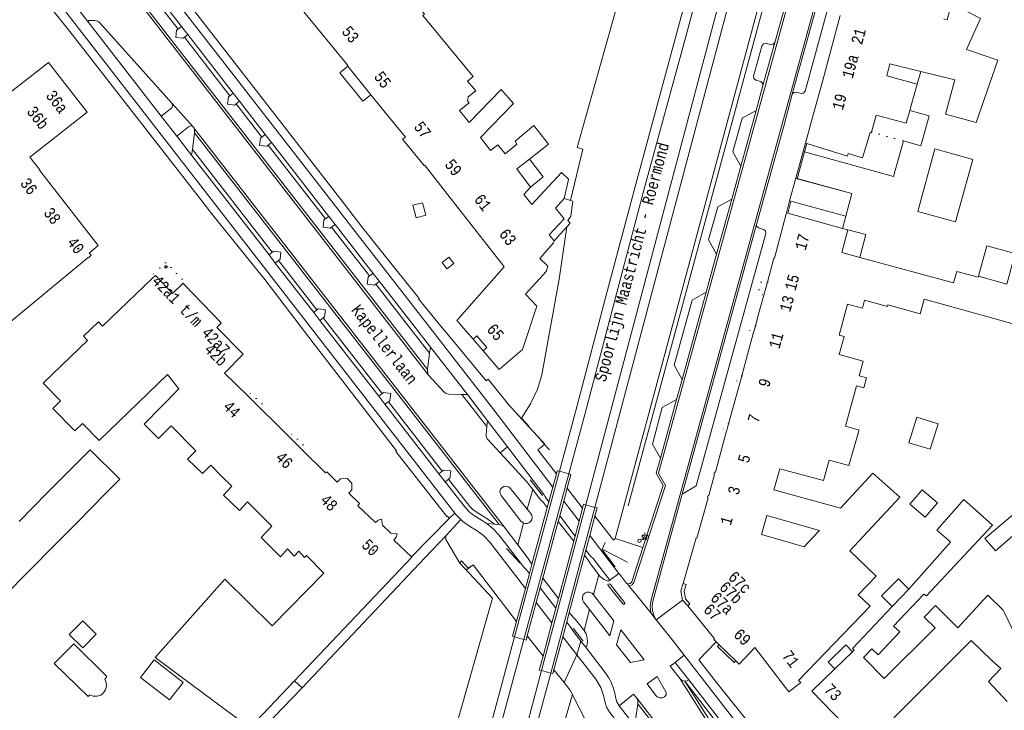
# Model space of a CAD drawing. Header units: metres. Extents: x 196790 to 198335, y 354523 to 356036.
# Tile 19 of 108: x 197150 to 197305, y 355356 to 355465. Entities that reach past the tile are written whole.
import ezdxf

# ---------------------------------------------------------------- set-up
doc = ezdxf.new("R2010")
doc.units = ezdxf.units.M
for name, pattern in [('DGN Style 1', [1.160006, 0.00193, -1.158076]), ('DGN Style 2', [186.027128, 111.616277, -74.410851]), ('DGN Style 3', [260.437979, 186.027128, -74.410851])]:
    doc.linetypes.add(name, pattern=pattern)
for name, color, linetype, lineweight in [('afdak', 252, 'DGN Style 2', 18), ('bij- of bedrijfsgebouw', 252, 'Continuous', 18), ('heg of haag', 252, 'Continuous', 18), ('hoofdgebouw', 252, 'Continuous', 18), ('hoofdgebouw maaiveld', 252, 'Continuous', 18), ('huisnummer BAG', 252, 'Continuous', 18), ('kant asfaltverharding', 252, 'Continuous', 18), ('kant betonverharding', 252, 'Continuous', 18), ('kant klinkerverharding', 252, 'Continuous', 18), ('kant muur (extern)', 252, 'Continuous', 18), ('kant tegelverharding', 252, 'Continuous', 18), ('molgoot', 252, 'DGN Style 3', 18), ('overbouw', 252, 'Continuous', 18), ('overig WOZ', 252, 'DGN Style 1', 18), ('overige tekst', 252, 'Continuous', 18), ('raster', 252, 'Continuous', 18), ('schutting', 252, 'Continuous', 18), ('spoorrail', 252, 'Continuous', 18), ('straatnaam', 252, 'Continuous', 18), ('straatnaambord', 252, 'Continuous', 18), ('toegangstrap', 252, 'Continuous', 18), ('toekomstig bijgebouw', 252, 'Continuous', 18), ('tuinhuis', 252, 'DGN Style 2', 18), ('tussenmuur WOZ', 252, 'DGN Style 1', 18), ('vlakafsluiter grijs', 252, 'DGN Style 2', 18), ('vlakafsluiter groen', 252, 'DGN Style 2', 18), ('zwembad', 252, 'DGN Style 2', 18)]:
    doc.layers.add(name, color=color, linetype=linetype, lineweight=lineweight)
doc.styles.add('Style-Courier New', font='cour.ttf')
doc.styles.add('Style-simplex', font='simplex.shx')

# ---------------------------------------------------------------- blocks, each defined once
blk = doc.blocks.new('S435')
at = {"layer": 'straatnaambord', "color": 7, "linetype": 'Continuous', "lineweight": 0}
blk.add_circle((0, 0), 0.263, dxfattribs=at)
blk.add_circle((0, 0), 0.263, dxfattribs=at)
at = {"layer": 'straatnaambord', "color": 7, "linetype": 'Continuous', "lineweight": 0, "style": 'Style-simplex', "width": 0.428569}
blk.add_text('stn', height=1.05, dxfattribs=at).set_placement((0.32, 0.18))

msp = doc.modelspace()

# ---------------------------------------------------------------- linework, layer by layer
at = {"layer": 'afdak'}
for p, q in [((197291.408, 355454.97), (197291.957, 355456.971)), ((197274.03, 355445.594), (197273.665, 355444.27)), ((197236.813, 355436.633), (197235.81, 355436.926)), ((197279.671, 355432.23), (197280.192, 355434.134)), ((197234.244, 355430.269), (197236.228, 355432.451))]:
    msp.add_line(p, q, dxfattribs=at)
at = {"layer": 'afdak', "flags": 128}
for points in [[(197289.24, 355446.004), (197291.993, 355445.242), (197293.297, 355449.957), (197290.239, 355450.802)], [(197273.665, 355444.27), (197287.689, 355440.393), (197289.24, 355446.004)], [(197230.539, 355438.719), (197232.53, 355440.369), (197230.349, 355443.158)], [(197236.228, 355432.451), (197236.77, 355433.046), (197236.382, 355433.449), (197236.861, 355434.159), (197237.19, 355436.523), (197236.813, 355436.633)], [(197280.513, 355431.998), (197283.332, 355431.251), (197282.381, 355427.664)], [(197301.062, 355424.682), (197302.375, 355429.506), (197306.832, 355428.29)], [(197287.482, 355372.676), (197285.804, 355374.334), (197288.445, 355377.008), (197290.07, 355375.404)], [(197260.227, 355366.631), (197259.979, 355366.371), (197262.587, 355363.837), (197262.846, 355364.083)], [(197281.199, 355365.535), (197280.152, 355366.61), (197277.386, 355363.918), (197278.432, 355362.843)]]:
    msp.add_lwpolyline(points, dxfattribs=at)
at = {"layer": 'bij- of bedrijfsgebouw'}
for p, q in [((197273.82, 355445.659), (197274.995, 355449.91)), ((197274.03, 355445.594), (197273.82, 355445.659)), ((197272.289, 355440.12), (197271.316, 355436.564)), ((197272.504, 355440.061), (197272.289, 355440.12)), ((197271.316, 355436.564), (197271.529, 355436.506)), ((197271.529, 355436.506), (197280.192, 355434.134)), ((197156.64, 355392.781), (197158.87, 355395.038)), ((197154.438, 355390.553), (197156.64, 355392.781)), ((197152.217, 355388.306), (197154.438, 355390.553)), ((197163.559, 355390.393), (197161.329, 355388.136)), ((197149.996, 355386.059), (197152.217, 355388.306)), ((197161.329, 355388.136), (197159.126, 355385.908)), ((197159.126, 355385.908), (197156.904, 355383.658)), ((197156.904, 355383.658), (197154.686, 355381.414)), ((197154.686, 355381.414), (197152.469, 355379.171)), ((197152.469, 355379.171), (197150.246, 355376.921)), ((197305.033, 355371.863), (197307.629, 355366.574)), ((197303.104, 355364.237), (197299.893, 355367.296)), ((197304.584, 355362.909), (197303.104, 355364.237))]:
    msp.add_line(p, q, dxfattribs=at)
at = {"layer": 'bij- of bedrijfsgebouw', "flags": 128}
for points in [[(197297.327, 355455.637), (197295.84, 355450.237), (197300.711, 355448.896), (197304.124, 355458.752), (197299.178, 355460.396)], [(197284.225, 355447.403), (197284.194, 355447.29), (197283.979, 355447.362), (197282.804, 355443.323), (197280.52, 355444.004), (197280.422, 355443.604), (197274.03, 355445.594)], [(197294.205, 355444.75), (197300.171, 355443.108), (197297.463, 355433.269), (197291.497, 355434.911), (197294.205, 355444.75)], [(197280.192, 355434.134), (197281.107, 355437.707), (197272.504, 355440.061)], [(197306.832, 355428.29), (197305.516, 355423.467), (197301.062, 355424.682)], [(197301.062, 355424.682), (197301.022, 355424.537), (197297.636, 355425.461), (197297.139, 355423.638)], [(197296.141, 355420.076), (197306.678, 355417.125), (197311.058, 355421.969), (197311.025, 355422.032), (197311.173, 355422.23), (197315.704, 355420.996), (197315.589, 355420.634), (197319.417, 355419.65)], [(197158.87, 355395.038), (197161.17, 355397.365), (197165.864, 355392.726), (197163.559, 355390.393)], [(197296.313, 355383.115), (197294.506, 355384.707), (197298.734, 355389.503), (197300.68, 355387.787)], [(197142.823, 355378.804), (197146.732, 355373.365), (197150.246, 355376.921)], [(197305.588, 355357.694), (197302.621, 355360.867), (197304.584, 355362.909)]]:
    msp.add_lwpolyline(points, dxfattribs=at)
at = {"layer": 'heg of haag', "flags": 128}
msp.add_lwpolyline([(197245.9, 355388.51), (197281.409, 355519.828), (197282.194, 355522.241), (197283.226, 355524.573), (197284.489, 355526.789), (197285.962, 355528.855), (197290.515, 355534.601)], dxfattribs=at)
at = {"layer": 'hoofdgebouw'}
for p, q in [((197193.093, 355468.502), (197197.249, 355463.423)), ((197279.305, 355465.775), (197277.869, 355460.488)), ((197197.249, 355463.423), (197201.559, 355458.155)), ((197277.869, 355460.488), (197276.484, 355455.391)), ((197201.744, 355457.774), (197205.385, 355453.285)), ((197287.101, 355458.178), (197291.957, 355456.971)), ((197291.957, 355456.971), (197297.327, 355455.637)), ((197274.995, 355449.91), (197276.484, 355455.391)), ((197291.408, 355454.97), (197290.461, 355451.594)), ((197205.385, 355453.285), (197207.908, 355450.176)), ((197290.461, 355451.594), (197290.239, 355450.802)), ((197214.005, 355442.02), (197217.517, 355437.529)), ((197217.517, 355437.529), (197222.675, 355430.936)), ((197229.477, 355437.57), (197230.539, 355438.719)), ((197235.81, 355436.926), (197234.446, 355435.407)), ((197271.017, 355434.615), (197270.853, 355434.66)), ((197279.671, 355432.23), (197271.017, 355434.615)), ((197280.513, 355431.998), (197279.671, 355432.23)), ((197222.675, 355430.936), (197226.289, 355426.317)), ((197297.139, 355423.638), (197282.381, 355427.664)), ((197171.461, 355424.809), (197171.026, 355424.395)), ((197176.063, 355423.338), (197175.832, 355423.578)), ((197267.823, 355423.781), (197267.262, 355421.73)), ((197181.77, 355417.394), (197176.063, 355423.338)), ((197267.262, 355421.73), (197266.436, 355418.713)), ((197292.529, 355421.088), (197296.141, 355420.076)), ((197266.436, 355418.713), (197265.93, 355416.864)), ((197265.93, 355416.864), (197265.54, 355415.439)), ((197265.54, 355415.439), (197264.691, 355412.338)), ((197159.523, 355413.348), (197153.815, 355407.846)), ((197264.691, 355412.338), (197263.783, 355409.02)), ((197162.601, 355398.822), (197173.378, 355409.21)), ((197186.001, 355405.835), (197182.357, 355409.432)), ((197263.783, 355409.02), (197263.41, 355407.658)), ((197263.41, 355407.658), (197262.94, 355405.943)), ((197280.127, 355401.048), (197281.869, 355407.445)), ((197188.186, 355403.679), (197186.001, 355405.835)), ((197262.94, 355405.943), (197261.702, 355401.419)), ((197190.243, 355401.648), (197188.186, 355403.679)), ((197192.52, 355399.4), (197190.243, 355401.648)), ((197261.359, 355400.168), (197261.347, 355400.126)), ((197261.702, 355401.419), (197261.359, 355400.168)), ((197194.691, 355397.258), (197192.52, 355399.4)), ((197261.347, 355400.126), (197259.628, 355393.845)), ((197274.947, 355383.497), (197273.616, 355382.051)), ((197256.504, 355383.098), (197254.581, 355376.263)), ((197271.442, 355382.685), (197273.616, 355382.051)), ((197287.482, 355372.676), (197290.07, 355375.404)), ((197290.07, 355375.404), (197290.835, 355376.211)), ((197292.474, 355374.598), (197287.68, 355369.574)), ((197255.288, 355372.779), (197259.313, 355367.792)), ((197259.762, 355367.083), (197260.227, 355366.631)), ((197260.227, 355366.631), (197262.846, 355364.083)), ((197263.373, 355363.57), (197265.834, 355366.197)), ((197299.893, 355367.296), (197287.716, 355355.137)), ((197278.432, 355362.843), (197281.199, 355365.535)), ((197262.846, 355364.083), (197263.373, 355363.57)), ((197193.369, 355360.974), (197186.32, 355353.532))]:
    msp.add_line(p, q, dxfattribs=at)
at = {"layer": 'hoofdgebouw', "flags": 128}
for points in [[(197212.898, 355467.111), (197213.816, 355465.999), (197213.552, 355465.781), (197218.999, 355459.182)], [(197299.178, 355460.396), (197301.402, 355465.309), (197296.786, 355467.661), (197296.106, 355465.102), (197295.627, 355465.229)], [(197218.999, 355459.182), (197221.492, 355456.162), (197220.626, 355455.446), (197221.89, 355453.913), (197220.733, 355452.967), (197220.594, 355452.341), (197220.856, 355452.034), (197219.369, 355450.806), (197220.888, 355448.902)], [(197147.496, 355416.557), (197160.858, 355427.666), (197160.903, 355427.612), (197161.357, 355427.989), (197161.057, 355428.351), (197162.466, 355429.519), (197153.205, 355441.414), (197153.272, 355441.463), (197151.677, 355443.473), (197160.729, 355450.527), (197154.606, 355458.36), (197142.826, 355449.152)], [(197201.559, 355458.155), (197201.708, 355457.973), (197201.654, 355457.885), (197201.744, 355457.774)], [(197287.101, 355458.178), (197286.622, 355456.249), (197291.408, 355454.97)], [(197220.888, 355448.902), (197225.921, 355454.089), (197227.863, 355451.93), (197222.645, 355446.53), (197224.245, 355444.49)], [(197207.908, 355450.176), (197210.823, 355446.584), (197210.383, 355446.295), (197213.767, 355442.12), (197213.872, 355442.189), (197214.005, 355442.02)], [(197290.239, 355450.802), (197289.685, 355448.828), (197284.957, 355450.064), (197284.225, 355447.403)], [(197230.349, 355443.158), (197233.372, 355445.52), (197231.062, 355448.421), (197228.102, 355445.976), (197228.359, 355445.494), (197226.528, 355443.98), (197225.358, 355445.397), (197224.245, 355444.49)], [(197230.539, 355438.719), (197228.35, 355441.596), (197230.349, 355443.158)], [(197229.477, 355437.57), (197230.732, 355436.016), (197235.39, 355441.011), (197236.488, 355439.986)], [(197236.488, 355439.986), (197236.526, 355439.951), (197235.81, 355436.926)], [(197234.244, 355430.269), (197233.482, 355431.192), (197235.827, 355433.737), (197234.446, 355435.407)], [(197270.853, 355434.66), (197270.801, 355434.49), (197270.753, 355434.505), (197268.918, 355427.526)], [(197282.381, 355427.664), (197279.532, 355428.441), (197280.513, 355431.998)], [(197223.054, 355412.941), (197225.598, 355409.979), (197229.276, 355413.172), (197231.515, 355419.992), (197229.711, 355421.863), (197233.001, 355425.461), (197233.241, 355426.283), (197231.986, 355427.486), (197234.161, 355429.961), (197234.244, 355430.269)], [(197268.918, 355427.526), (197268.853, 355427.542), (197267.823, 355423.781)], [(197226.289, 355426.317), (197226.399, 355426.176), (197218.937, 355417.736), (197221.471, 355414.785)], [(197171.026, 355424.395), (197163.151, 355416.846), (197162.485, 355417.528), (197160.122, 355415.255), (197160.774, 355414.554), (197159.523, 355413.348)], [(197171.461, 355424.809), (197174.173, 355421.985), (197175.832, 355423.578)], [(197279.12, 355415.428), (197280.445, 355420.291), (197282.789, 355419.652), (197283.136, 355420.926), (197286.726, 355419.948), (197286.785, 355420.165)], [(197292.529, 355421.088), (197291.9, 355418.774), (197286.785, 355420.165)], [(197182.357, 355409.432), (197185.275, 355412.416), (197181.141, 355416.635), (197181.839, 355417.322), (197181.77, 355417.394)], [(197281.869, 355407.445), (197283.022, 355407.131), (197283.442, 355408.675), (197282.289, 355408.989), (197282.925, 355411.324), (197279.133, 355412.357), (197279.911, 355415.213), (197279.12, 355415.428)], [(197173.378, 355409.21), (197175.153, 355406.936), (197169.669, 355401.386), (197171.949, 355399.118), (197173.956, 355401.101)], [(197162.601, 355398.822), (197159.968, 355401.51), (197158.773, 355400.34), (197155.32, 355403.866), (197156.541, 355405.063), (197153.815, 355407.846)], [(197173.956, 355401.101), (197177.838, 355397.202), (197176.52, 355395.899), (197178.863, 355393.601), (197180.2, 355394.924), (197181.834, 355393.266)], [(197282.241, 355400.359), (197280.629, 355394.875), (197277.557, 355395.702)], [(197280.127, 355401.048), (197282.267, 355400.449), (197282.241, 355400.359)], [(197198.461, 355393.862), (197198.446, 355393.877), (197198.257, 355393.738), (197194.691, 355397.258)], [(197268.898, 355391.205), (197269.769, 355394.333), (197276.675, 355392.505), (197277.557, 355395.702)], [(197302.037, 355383.382), (197303.723, 355381.416), (197306.486, 355383.786), (197309.507, 355380.264), (197312.027, 355382.426), (197312.066, 355382.38), (197322.336, 355391.189), (197317.674, 355396.624), (197302.037, 355383.382)], [(197181.834, 355393.266), (197183.471, 355391.605), (197182.21, 355390.214), (197184.684, 355387.795), (197185.964, 355389.13), (197189.77, 355385.304)], [(197203.324, 355388.542), (197203.593, 355388.873), (197201.898, 355390.532), (197202.397, 355391.059), (197202.401, 355392.082), (197201.658, 355392.806), (197200.626, 355392.779), (197200.085, 355392.245), (197198.461, 355393.862)], [(197259.628, 355393.845), (197259.618, 355393.807), (197259.484, 355393.847), (197259.39, 355393.519), (197259.517, 355393.481), (197258.594, 355390.151), (197258.471, 355390.166), (197258.395, 355389.896)], [(197268.898, 355391.205), (197268.86, 355391.067), (197279.349, 355388.134), (197284.433, 355393.66), (197288.658, 355389.894), (197280.794, 355381.434)], [(197258.395, 355389.896), (197258.377, 355389.83), (197258.492, 355389.8), (197256.725, 355383.426), (197256.605, 355383.457), (197256.504, 355383.098)], [(197203.324, 355388.542), (197206.107, 355385.914), (197206.523, 355386.273), (197207.044, 355386.448), (197207.228, 355385.462), (197208.522, 355384.217), (197209.52, 355384.137), (197209.352, 355383.58), (197209.013, 355383.108), (197211.796, 355380.473)], [(197300.68, 355387.787), (197303.291, 355385.486), (197292.892, 355374.322), (197292.474, 355374.598)], [(197271.442, 355382.685), (197266.886, 355384.029), (197267.724, 355387.003)], [(197267.724, 355387.003), (197276.019, 355384.662), (197274.947, 355383.497)], [(197189.77, 355385.304), (197188.121, 355383.55), (197191.151, 355380.503), (197192.255, 355381.724), (197193.289, 355380.604), (197194.025, 355381.405), (197194.934, 355380.371), (197195.23, 355380.717), (197197.998, 355377.927)], [(197290.835, 355376.211), (197296.676, 355382.795), (197296.313, 355383.115)], [(197211.796, 355380.473), (197211.818, 355380.452), (197193.369, 355360.974)], [(197265.834, 355366.197), (197271.214, 355359.22), (197273.091, 355360.667), (197272.74, 355361.012), (197284.03, 355372.742), (197282.14, 355374.499), (197284.963, 355377.458), (197280.794, 355381.434)], [(197197.998, 355377.927), (197189.832, 355369.622), (197182.406, 355376.993), (197171.435, 355364.64), (197186.32, 355353.532)], [(197254.581, 355376.263), (197255.014, 355376.134), (197254.697, 355375.097), (197254.949, 355373.896), (197255.632, 355373.06), (197255.288, 355372.779)], [(197297.832, 355369.325), (197302.543, 355374.451), (197304.923, 355372.088), (197305.033, 355371.863)], [(197281.199, 355365.535), (197281.487, 355365.816), (197281.2, 355366.053), (197287.482, 355372.676)], [(197284.273, 355366.004), (197282.954, 355364.621), (197286.21, 355361.331), (197294.22, 355369.301), (197292.488, 355371.006), (197294.277, 355372.823), (197297.832, 355369.325)], [(197284.273, 355366.004), (197285.275, 355365.064), (197288.651, 355368.664), (197287.68, 355369.574)], [(197259.313, 355367.792), (197259.508, 355367.551), (197259.392, 355367.443), (197259.762, 355367.083)], [(197283.144, 355350.729), (197274.842, 355359.349), (197278.432, 355362.843)]]:
    msp.add_lwpolyline(points, dxfattribs=at)
at = {"layer": 'hoofdgebouw maaiveld', "flags": 128}
msp.add_lwpolyline([(197223.054, 355412.941), (197223.661, 355413.462), (197222.078, 355415.306), (197221.471, 355414.785)], dxfattribs=at)
at = {"layer": 'kant asfaltverharding'}
for p, q in [((197214.478, 355409.119), (197167.084, 355470.185)), ((197160.802, 355464.816), (197156.936, 355469.786)), ((197175.022, 355463.624), (197170.431, 355469.565)), ((197183.185, 355453.137), (197176.023, 355462.347)), ((197174.075, 355451.933), (197177.346, 355448.279)), ((197188.22, 355446.624), (197184.177, 355451.831)), ((197177.346, 355448.279), (197177.472, 355448.127)), ((197177.618, 355447.262), (197177.291, 355444.658)), ((197177.472, 355448.127), (197226.382, 355385.199)), ((197198.22, 355433.731), (197189.215, 355445.334)), ((197177.291, 355444.658), (197189.847, 355428.49)), ((197205.196, 355424.742), (197199.205, 355432.441)), ((197190.843, 355427.181), (197196.899, 355419.413)), ((197214.623, 355412.596), (197206.188, 355423.446)), ((197197.88, 355418.119), (197207.152, 355406.225)), ((197214.307, 355409.976), (197214.623, 355412.596)), ((197216.636, 355393.992), (197208.138, 355404.921)), ((197219.729, 355406.044), (197223.661, 355401.024)), ((197230.869, 355391.092), (197230.022, 355387.993)), ((197225.564, 355385.558), (197224.878, 355385.63)), ((197228.523, 355382.398), (197226.382, 355385.199)), ((197229.428, 355385.784), (197228.523, 355382.398)), ((197240.464, 355374.501), (197241.264, 355377.677)), ((197243.006, 355376.791), (197244.443, 355377.887)), ((197245.813, 355376.216), (197246.08, 355375.894)), ((197246.08, 355375.894), (197249.451, 355371.676)), ((197238.981, 355368.895), (197239.826, 355372.186)), ((197249.451, 355371.676), (197250.33, 355370.59)), ((197253.314, 355363.861), (197254.74, 355364.977)), ((197260.59, 355351.011), (197254.07, 355361.255)), ((197254.809, 355360.889), (197260.805, 355353.138)), ((197247.045, 355354.83), (197247.418, 355357.342))]:
    msp.add_line(p, q, dxfattribs=at)
at = {"layer": 'kant asfaltverharding', "flags": 128}
for points in [[(197160.802, 355464.816), (197160.977, 355464.988), (197161.952, 355464.985), (197162.351, 355464.899), (197162.681, 355464.658), (197174.075, 355451.933)], [(197176.023, 355462.347), (197175.801, 355462.172), (197174.658, 355462.306), (197174.808, 355463.454), (197175.022, 355463.624)], [(197184.177, 355451.831), (197183.947, 355451.662), (197182.806, 355451.807), (197182.954, 355452.948), (197183.185, 355453.137)], [(197189.215, 355445.334), (197188.997, 355445.157), (197187.854, 355445.307), (197187.989, 355446.432), (197188.22, 355446.624)], [(197199.205, 355432.441), (197198.969, 355432.249), (197197.854, 355432.414), (197198.002, 355433.558), (197198.22, 355433.731)], [(197189.847, 355428.49), (197190.095, 355428.637), (197191.233, 355428.498), (197191.086, 355427.359), (197190.843, 355427.181)], [(197206.188, 355423.446), (197205.964, 355423.285), (197204.826, 355423.419), (197204.972, 355424.562), (197205.196, 355424.742)], [(197196.899, 355419.413), (197197.125, 355419.567), (197198.242, 355419.424), (197198.111, 355418.293), (197197.88, 355418.119)], [(197214.478, 355409.119), (197216.927, 355406.442), (197217.239, 355406.215), (197217.615, 355406.125), (197219.729, 355406.044)], [(197208.138, 355404.921), (197208.358, 355405.101), (197208.516, 355406.237), (197207.372, 355406.386), (197207.152, 355406.225)], [(197223.661, 355401.024), (197223.524, 355399.737), (197223.563, 355399.37), (197223.75, 355399.051), (197225.734, 355396.886)], [(197225.734, 355396.886), (197229.887, 355392.355), (197230.869, 355391.092)], [(197217.637, 355392.714), (197217.846, 355392.892), (197217.985, 355394.033), (197216.857, 355394.165), (197216.636, 355393.992)], [(197217.637, 355392.714), (197220.978, 355388.436), (197221.428, 355387.956), (197221.957, 355387.565), (197223.67, 355386.523), (197224.878, 355385.63)], [(197229.428, 355385.784), (197228.992, 355386.109), (197225.889, 355390.16), (197225.737, 355390.462), (197225.708, 355390.827), (197225.825, 355391.173), (197226.046, 355391.429), (197226.346, 355391.587), (197226.71, 355391.621), (197227.058, 355391.51), (197227.318, 355391.293), (197230.022, 355387.993)], [(197230.022, 355387.993), (197230.554, 355387.313), (197230.709, 355387.042), (197230.771, 355386.718), (197230.723, 355386.392), (197230.58, 355386.115), (197230.357, 355385.896), (197230.06, 355385.753), (197229.733, 355385.717), (197229.428, 355385.784)], [(197243.006, 355376.791), (197242.813, 355376.643), (197242.078, 355376.934), (197241.456, 355377.421), (197241.264, 355377.677)], [(197244.443, 355377.887), (197244.802, 355377.427), (197245.587, 355376.385), (197245.689, 355376.286), (197245.813, 355376.216)], [(197239.826, 355372.186), (197238.879, 355373.398), (197238.712, 355373.731), (197238.688, 355374.136), (197238.833, 355374.515), (197239.092, 355374.783), (197239.433, 355374.932), (197239.838, 355374.936), (197240.209, 355374.773), (197240.464, 355374.501)], [(197239.826, 355372.186), (197243.015, 355368.04), (197243.638, 355370.386), (197240.464, 355374.501)], [(197250.33, 355370.59), (197252.534, 355367.828), (197254.74, 355364.977)], [(197238.981, 355368.895), (197239.273, 355368.341), (197239.444, 355367.723), (197239.477, 355367.083), (197239.375, 355366.465), (197239.17, 355366.309)], [(197244.723, 355368.998), (197244.088, 355366.608), (197246.246, 355363.855), (197248.403, 355364.273), (197244.723, 355368.998)], [(197239.17, 355366.309), (197242.289, 355362.28), (197242.829, 355361.489), (197243.273, 355360.634), (197243.612, 355359.731), (197243.839, 355358.801), (197243.913, 355358.396), (197244.132, 355357.668), (197244.49, 355356.997)], [(197254.07, 355361.255), (197252.531, 355363.249), (197253.314, 355363.861)], [(197250.191, 355358.683), (197250.477, 355358.418), (197250.87, 355358.27), (197251.29, 355358.288), (197251.644, 355358.451), (197251.902, 355358.731), (197251.869, 355359.111), (197250.489, 355361.619), (197248.894, 355360.469), (197250.191, 355358.683)], [(197244.49, 355356.997), (197246.766, 355358.85), (197247.262, 355358.206)], [(197247.262, 355358.206), (197344.321, 355233.163), (197344.724, 355232.614)]]:
    msp.add_lwpolyline(points, dxfattribs=at)
at = {"layer": 'kant betonverharding'}
for p, q in [((197225.734, 355396.886), (197226.909, 355397.8)), ((197236.539, 355393.576), (197235.079, 355393.968)), ((197234.593, 355393.542), (197234.032, 355391.467)), ((197234.032, 355391.467), (197233.405, 355389.151)), ((197235.756, 355389.283), (197236.308, 355391.327)), ((197233.17, 355388.282), (197230.746, 355379.313)), ((197233.405, 355389.151), (197233.17, 355388.282)), ((197235.121, 355386.938), (197235.756, 355389.283)), ((197238.172, 355386.111), (197238.721, 355388.164)), ((197239.213, 355388.674), (197240.665, 355388.283)), ((197234.889, 355386.079), (197235.121, 355386.938)), ((197239.87, 355383.875), (197240.676, 355386.894)), ((197232.462, 355377.109), (197234.889, 355386.079)), ((197237.547, 355383.771), (197238.172, 355386.111)), ((197237.324, 355382.937), (197237.547, 355383.771)), ((197239.87, 355383.875), (197239.253, 355381.561)), ((197234.918, 355373.931), (197237.324, 355382.937)), ((197239.253, 355381.561), (197239.034, 355380.74)), ((197239.034, 355380.74), (197236.632, 355371.739)), ((197230.746, 355379.313), (197230.348, 355377.842)), ((197229.716, 355375.506), (197230.348, 355377.842)), ((197232.058, 355375.615), (197232.462, 355377.109)), ((197228.308, 355370.297), (197229.716, 355375.506)), ((197231.429, 355373.288), (197232.058, 355375.615)), ((197234.515, 355372.424), (197234.918, 355373.931)), ((197230.011, 355368.047), (197231.429, 355373.288)), ((197233.891, 355370.088), (197234.515, 355372.424)), ((197236.632, 355371.739), (197236.226, 355370.216)), ((197232.494, 355364.861), (197233.891, 355370.088)), ((197236.226, 355370.216), (197235.607, 355367.896)), ((197228.015, 355367.884), (197229.473, 355367.486)), ((197235.607, 355367.896), (197234.217, 355362.687)), ((197232.26, 355362.563), (197233.712, 355362.179))]:
    msp.add_line(p, q, dxfattribs=at)
at = {"layer": 'kant betonverharding', "flags": 128}
for points in [[(197235.079, 355393.968), (197234.733, 355394.061), (197234.593, 355393.542)], [(197236.308, 355391.327), (197236.891, 355393.481), (197236.539, 355393.576)], [(197238.721, 355388.164), (197238.881, 355388.763), (197239.213, 355388.674)], [(197240.665, 355388.283), (197241.021, 355388.187), (197240.676, 355386.894)], [(197245.347, 355373.298), (197245.359, 355373.163), (197245.265, 355373.038), (197245.196, 355372.982), (197245.047, 355373.068), (197242.752, 355375.986), (197242.724, 355376.111), (197242.788, 355376.198), (197242.89, 355376.259), (197243.057, 355376.2), (197245.347, 355373.298)], [(197228.308, 355370.297), (197227.68, 355367.975), (197228.015, 355367.884)], [(197229.473, 355367.486), (197229.833, 355367.388), (197230.011, 355368.047)], [(197232.494, 355364.861), (197231.905, 355362.657), (197232.26, 355362.563)], [(197233.712, 355362.179), (197234.057, 355362.088), (197234.217, 355362.687)]]:
    msp.add_lwpolyline(points, dxfattribs=at)
at = {"layer": 'kant klinkerverharding'}
for p, q in [((197271.746, 355453.36), (197278.272, 355477.069)), ((197167.844, 355469.852), (197214.307, 355409.976)), ((197270.603, 355467.292), (197268.981, 355461.533)), ((197175.022, 355463.624), (197175.572, 355464.028)), ((197176.557, 355462.759), (197176.023, 355462.347)), ((197267.124, 355454.728), (197268.981, 355461.533)), ((197266.066, 355450.814), (197267.124, 355454.728)), ((197183.724, 355453.524), (197183.185, 355453.137)), ((197271.746, 355453.36), (197270.395, 355448.319)), ((197184.177, 355451.831), (197184.707, 355452.258)), ((197263.653, 355442.05), (197266.066, 355450.814)), ((197266.096, 355432.85), (197270.395, 355448.319)), ((197225.564, 355385.558), (197177.618, 355447.262)), ((197188.77, 355447.024), (197188.22, 355446.624)), ((197189.215, 355445.334), (197189.76, 355445.748)), ((197177.291, 355444.658), (197177.161, 355443.748)), ((197262.218, 355436.839), (197263.653, 355442.05)), ((197259.834, 355428.179), (197262.218, 355436.839)), ((197198.22, 355433.731), (197198.783, 355434.122)), ((197199.205, 355432.441), (197199.756, 355432.869)), ((197266.096, 355432.85), (197254.402, 355390.381)), ((197189.847, 355428.49), (197189.356, 355428.042)), ((197258.177, 355422.159), (197259.834, 355428.179)), ((197190.843, 355427.181), (197190.341, 355426.773)), ((197205.196, 355424.742), (197205.753, 355425.142)), ((197206.733, 355423.878), (197206.188, 355423.446)), ((197254.394, 355408.421), (197258.177, 355422.159)), ((197196.394, 355418.978), (197196.899, 355419.413)), ((197197.88, 355418.119), (197197.374, 355417.715)), ((197214.623, 355412.596), (197214.758, 355413.539)), ((197253.523, 355405.258), (197254.394, 355408.421)), ((197207.152, 355406.225), (197206.624, 355405.802)), ((197207.606, 355404.537), (197208.138, 355404.921)), ((197220.58, 355406.037), (197219.729, 355406.044)), ((197250.985, 355396.04), (197253.523, 355405.258)), ((197223.778, 355401.905), (197223.661, 355401.024)), ((197216.636, 355393.992), (197216.109, 355393.586)), ((197217.086, 355392.328), (197217.637, 355392.714)), ((197224.878, 355385.63), (197223.661, 355385.726)), ((197234.889, 355386.079), (197237.324, 355382.937)), ((197234.918, 355373.931), (197232.462, 355377.109)), ((197232.058, 355375.615), (197234.515, 355372.424)), ((197260.494, 355351.966), (197254.809, 355360.889)), ((197343.885, 355233.031), (197247.418, 355357.342))]:
    msp.add_line(p, q, dxfattribs=at)
at = {"layer": 'kant klinkerverharding', "flags": 128}
for points in [[(197275.537, 355460.367), (197279.758, 355475.779), (197279.712, 355476.164), (197279.41, 355476.407), (197278.631, 355476.639), (197278.388, 355476.801), (197278.272, 355477.069)], [(197268.981, 355461.533), (197268.756, 355461.258), (197268.404, 355461.207), (197267.652, 355461.379), (197267.216, 355461.309), (197266.948, 355460.958), (197265.652, 355456.23), (197265.698, 355455.834), (197266.007, 355455.583), (197266.771, 355455.347), (197267.07, 355455.108), (197267.124, 355454.728)], [(197275.537, 355460.367), (197273.756, 355453.836), (197273.529, 355453.547), (197273.17, 355453.471), (197272.372, 355453.69), (197271.99, 355453.657), (197271.746, 355453.36)], [(197172.38, 355449.906), (197174.012, 355451.153), (197174.193, 355451.52), (197174.075, 355451.933)], [(197266.066, 355450.814), (197263.845, 355449.591), (197262.386, 355444.279), (197263.653, 355442.05)], [(197174.812, 355446.773), (197176.658, 355448.248), (197176.997, 355448.381), (197177.346, 355448.279)], [(197177.472, 355448.127), (197177.619, 355447.821), (197177.642, 355447.483), (197177.618, 355447.262)], [(197262.218, 355436.839), (197260.004, 355435.625), (197258.563, 355430.427), (197259.834, 355428.179)], [(197254.402, 355390.381), (197256.619, 355391.663), (197267.575, 355431.444), (197267.531, 355431.826), (197267.235, 355432.072), (197266.447, 355432.322), (197266.178, 355432.524), (197266.096, 355432.85)], [(197258.177, 355422.159), (197255.96, 355420.91), (197253.125, 355410.665), (197254.394, 355408.421)], [(197214.478, 355409.119), (197214.335, 355409.429), (197214.307, 355409.77), (197214.307, 355409.976)], [(197220.58, 355406.037), (197223.272, 355402.569), (197223.778, 355401.905)], [(197253.523, 355405.258), (197251.273, 355404.003), (197249.708, 355398.232), (197250.985, 355396.04)], [(197250.985, 355396.04), (197250.332, 355393.668), (197251.392, 355391.725), (197248.208, 355381.939)], [(197233.17, 355388.282), (197232.496, 355389.1), (197232.119, 355389.474), (197230.869, 355391.092)], [(197254.402, 355390.381), (197249.777, 355373.488), (197249.661, 355372.745), (197249.718, 355371.975), (197249.949, 355371.238), (197250.33, 355370.59)], [(197226.382, 355385.199), (197226.09, 355385.437), (197225.728, 355385.541), (197225.564, 355385.558)], [(197230.746, 355379.313), (197230.4, 355379.809), (197230.162, 355380.234), (197228.523, 355382.398)], [(197248.208, 355381.939), (197246.456, 355376.556), (197246.199, 355376.264), (197245.813, 355376.216)], [(197241.264, 355377.677), (197239.959, 355379.37), (197239.713, 355379.823), (197239.034, 355380.74)], [(197236.632, 355371.739), (197237.273, 355370.926), (197237.629, 355370.6), (197238.981, 355368.895)], [(197254.809, 355360.889), (197254.397, 355360.986), (197254.07, 355361.255)], [(197255.438, 355361.125), (197255.145, 355360.949), (197254.809, 355360.889)], [(197247.262, 355358.206), (197247.435, 355357.829), (197247.435, 355357.414), (197247.418, 355357.342)]]:
    msp.add_lwpolyline(points, dxfattribs=at)
at = {"layer": 'kant muur (extern)'}
for p, q in [((197273.82, 355445.659), (197272.289, 355440.12)), ((197274.03, 355445.594), (197273.665, 355444.27)), ((197273.665, 355444.27), (197272.504, 355440.061)), ((197271.529, 355436.506), (197271.017, 355434.615))]:
    msp.add_line(p, q, dxfattribs=at)
at = {"layer": 'kant muur (extern)', "flags": 128}
for points in [[(197271.316, 355436.564), (197270.805, 355434.675), (197270.853, 355434.66)], [(197173.342, 355426.171), (197173.111, 355425.95), (197172.889, 355426.181), (197173.12, 355426.402), (197173.342, 355426.171)]]:
    msp.add_lwpolyline(points, dxfattribs=at)
at = {"layer": 'kant tegelverharding'}
for p, q in [((197175.572, 355464.028), (197171.319, 355469.509)), ((197172.38, 355449.906), (197160.802, 355464.816)), ((197176.557, 355462.759), (197175.572, 355464.028)), ((197183.724, 355453.524), (197176.557, 355462.759)), ((197184.707, 355452.258), (197183.724, 355453.524)), ((197188.77, 355447.024), (197184.707, 355452.258)), ((197174.812, 355446.773), (197172.38, 355449.906)), ((197177.161, 355443.748), (197174.812, 355446.773)), ((197189.76, 355445.748), (197188.77, 355447.024)), ((197198.783, 355434.122), (197189.76, 355445.748)), ((197189.356, 355428.042), (197177.161, 355443.748)), ((197199.756, 355432.869), (197198.783, 355434.122)), ((197205.753, 355425.142), (197199.756, 355432.869)), ((197190.341, 355426.773), (197189.356, 355428.042)), ((197190.341, 355426.773), (197196.394, 355418.978)), ((197206.733, 355423.878), (197205.753, 355425.142)), ((197214.758, 355413.539), (197206.733, 355423.878)), ((197196.394, 355418.978), (197197.374, 355417.715)), ((197197.374, 355417.715), (197206.624, 355405.802)), ((197220.58, 355406.037), (197214.758, 355413.539)), ((197206.624, 355405.802), (197207.606, 355404.537)), ((197207.606, 355404.537), (197216.109, 355393.586)), ((197223.778, 355401.905), (197226.909, 355397.8)), ((197230.284, 355400.962), (197231.668, 355399.443)), ((197217.086, 355392.328), (197216.109, 355393.586)), ((197238.721, 355388.164), (197236.308, 355391.327)), ((197235.756, 355389.283), (197238.172, 355386.111)), ((197217.737, 355386.544), (197211.796, 355380.473)), ((197237.547, 355383.771), (197235.121, 355386.938)), ((197239.87, 355383.875), (197244.443, 355377.887)), ((197233.891, 355370.088), (197231.429, 355373.288)), ((197254.475, 355373.672), (197255.288, 355372.779)), ((197230.011, 355368.047), (197232.494, 355364.861)), ((197237.815, 355365.062), (197235.607, 355367.896)), ((197238.472, 355367.204), (197239.17, 355366.309)), ((197354.11, 355236.917), (197254.74, 355364.977)), ((197255.438, 355361.125), (197253.314, 355363.861)), ((197235.834, 355360.671), (197234.217, 355362.687)), ((197194.574, 355359.832), (197193.369, 355360.974)), ((197261.01, 355353.945), (197255.438, 355361.125)), ((197194.574, 355359.832), (197194.523, 355359.777)), ((197237.127, 355358.777), (197237.304, 355358.435)), ((197239.925, 355353.365), (197237.304, 355358.435)), ((197246.89, 355353.905), (197244.49, 355356.997))]:
    msp.add_line(p, q, dxfattribs=at)
at = {"layer": 'kant tegelverharding', "flags": 128}
for points in [[(197218.613, 355387.394), (197081.075, 355564.647), (197078.492, 355567.486), (197077.377, 355568.103), (197076.176, 355568.565), (197074.922, 355568.856), (197073.653, 355568.971)], [(197091.488, 355549.236), (197102.698, 355534.611), (197115.137, 355518.618), (197128.399, 355501.461), (197154.281, 355468.077), (197154.165, 355468.022), (197157.98, 355463.235), (197179.323, 355435.874), (197180.293, 355434.585), (197188.673, 355424.168), (197195.796, 355414.888), (197209.434, 355397.17), (197209.34, 355397.09), (197217.349, 355386.826), (197217.453, 355386.887), (197217.737, 355386.544)], [(197163.151, 355482.992), (197224.748, 355403.629), (197234.032, 355391.467)], [(197168.015, 355478.879), (197172.245, 355473.363), (197176.397, 355468.16), (197176.337, 355468.086), (197201.219, 355436.063), (197203.977, 355432.487), (197207.271, 355428.334), (197212.995, 355421.21), (197212.91, 355421.133), (197216.868, 355416.23), (197217.296, 355415.76), (197223.538, 355408.211), (197223.869, 355408.48), (197227.051, 355404.511), (197230.284, 355400.962)], [(197231.668, 355399.443), (197232.775, 355398.228), (197232.751, 355398.209)], [(197226.909, 355397.8), (197232.614, 355390.318), (197232.811, 355389.93), (197233.405, 355389.151)], [(197232.751, 355398.209), (197231.679, 355397.361), (197234.593, 355393.542)], [(197217.086, 355392.328), (197220.161, 355388.368), (197220.821, 355387.608), (197221.623, 355386.998), (197223.09, 355386.105), (197223.381, 355385.92), (197223.661, 355385.726)], [(197219.576, 355386.353), (197218.837, 355387.106), (197218.613, 355387.394)], [(197229.716, 355375.506), (197224.119, 355382.8), (197223.136, 355383.85), (197221.966, 355384.687), (197221.093, 355385.19), (197219.878, 355386.046), (197219.576, 355386.353)], [(197243.811, 355383.297), (197243.602, 355383.113), (197240.676, 355386.894)], [(197230.348, 355377.842), (197229.834, 355378.492), (197229.462, 355378.844), (197225.521, 355383.932), (197224.656, 355384.896), (197223.661, 355385.726)], [(197217.214, 355383.775), (197213.86, 355380.336), (197194.574, 355359.832)], [(197219.387, 355379.499), (197217.197, 355383.213), (197217.214, 355383.775)], [(197248.208, 355381.939), (197243.878, 355383.356), (197243.811, 355383.297)], [(197243.006, 355376.791), (197240.372, 355380.225), (197240.029, 355380.551), (197239.253, 355381.561)], [(197221.454, 355379.199), (197220.674, 355378.758), (197219.678, 355379.879), (197219.387, 355379.499)], [(197221.454, 355379.199), (197221.476, 355379.211), (197228.308, 355370.297)], [(197254.581, 355376.263), (197254.213, 355375.133), (197254.475, 355373.672)], [(197236.226, 355370.216), (197236.899, 355369.358), (197237.127, 355368.928), (197238.472, 355367.204)], [(197290.201, 355321.986), (197287.883, 355325.086), (197287.765, 355325.019), (197284.039, 355329.789), (197283.81, 355329.634), (197281.187, 355332.984), (197281.439, 355333.213), (197280.303, 355334.672), (197280.185, 355334.584), (197274.347, 355342.485), (197274.122, 355342.324), (197267.329, 355351.385), (197267.231, 355351.329), (197265.955, 355353.017), (197259.831, 355360.672), (197257.038, 355364.261), (197259.762, 355367.083)], [(197351.32, 355216.473), (197346.25, 355223.021), (197337.369, 355234.416), (197243.012, 355355.967), (197242.503, 355356.81), (197242.203, 355357.748), (197242.06, 355358.479), (197241.6, 355359.917), (197240.817, 355361.208), (197237.815, 355365.062)], [(197235.834, 355360.671), (197236.721, 355359.564), (197237.127, 355358.777)], [(197194.523, 355359.777), (197171.254, 355335.716), (197161.105, 355326.162)]]:
    msp.add_lwpolyline(points, dxfattribs=at)
at = {"layer": 'molgoot', "flags": 128}
for points in [[(197297.339, 355541.386), (197293.026, 355535.975), (197291.025, 355533.201), (197289.282, 355530.258), (197288.015, 355527.563), (197287.464, 355526.18), (197286.934, 355524.789), (197286.59, 355523.827), (197286.272, 355522.857), (197285.976, 355521.88), (197285.696, 355520.898), (197250.683, 355393.673), (197251.756, 355391.752), (197246.768, 355376.433), (197246.506, 355376.059), (197246.08, 355375.894)], [(197298.035, 355531.959), (197294.723, 355527.446), (197292.573, 355524.22), (197290.718, 355520.797), (197289.184, 355517.219), (197287.986, 355513.532), (197249.519, 355373.741), (197249.363, 355372.713), (197249.451, 355371.676)]]:
    msp.add_lwpolyline(points, dxfattribs=at)
at = {"layer": 'overbouw'}
msp.add_line((197221.471, 355414.785), (197223.054, 355412.941), dxfattribs=at)
at = {"layer": 'overig WOZ', "flags": 128}
for points in [[(197176.063, 355423.338), (197176.308, 355423.573), (197173.13, 355426.883), (197170.791, 355424.641), (197171.026, 355424.395)], [(197267.823, 355423.781), (197266.898, 355424.04), (197266.335, 355421.977), (197267.262, 355421.73)], [(197265.93, 355416.864), (197265.661, 355416.872), (197265.39, 355416.774), (197265.176, 355416.578), (197265.059, 355416.336), (197265.037, 355416.069), (197265.121, 355415.792), (197265.305, 355415.569), (197265.54, 355415.439)], [(197263.783, 355409.02), (197263.281, 355408.921), (197262.976, 355408.509), (197263.028, 355407.999), (197263.41, 355407.658)], [(197188.186, 355403.679), (197188.656, 355404.155), (197186.472, 355406.312), (197186.001, 355405.835)], [(197261.702, 355401.419), (197261.212, 355401.337), (197260.912, 355400.941), (197260.967, 355400.447), (197261.347, 355400.126)], [(197194.691, 355397.258), (197195.161, 355397.735), (197192.991, 355399.877), (197192.52, 355399.4)]]:
    msp.add_lwpolyline(points, dxfattribs=at)
at = {"layer": 'raster'}
for p, q in [((197237.893, 355444.999), (197244.995, 355470.342)), ((197235.02, 355424.213), (197236.228, 355432.451)), ((197230.333, 355401.029), (197230.284, 355400.962)), ((197231.668, 355399.443), (197232.751, 355398.209)), ((197232.751, 355398.209), (197233.508, 355397.346)), ((197230.488, 355392.61), (197232.424, 355390.178)), ((197226.744, 355381.785), (197228.905, 355379.477)), ((197241.883, 355381.563), (197243.873, 355378.936)), ((197224.551, 355373.976), (197219.387, 355379.499)), ((197221.454, 355379.199), (197220.491, 355378.469)), ((197212.569, 355331.746), (197224.551, 355373.976)), ((197238.837, 355367.204), (197237.257, 355369.272)), ((197237.127, 355358.777), (197234.319, 355349.248))]:
    msp.add_line(p, q, dxfattribs=at)
at = {"layer": 'raster', "flags": 128}
for points in [[(197243.831, 355383.362), (197278.918, 355513.718), (197281.812, 355523.287), (197284.294, 355527.621), (197287.28, 355531.633), (197296.276, 355543.316)], [(197232.297, 355409.173), (197231.615, 355406.882), (197230.546, 355404.618), (197229.106, 355402.315), (197230.333, 355401.029)], [(197245.816, 355379.646), (197241.789, 355381.693), (197242.303, 355382.733)]]:
    msp.add_lwpolyline(points, dxfattribs=at)
at = {"layer": 'schutting'}
msp.add_line((197232.297, 355409.173), (197235.02, 355424.213), dxfattribs=at)
at = {"layer": 'schutting', "flags": 128}
msp.add_lwpolyline([(197236.813, 355436.633), (197238.787, 355444.709), (197237.893, 355444.999)], dxfattribs=at)
at = {"layer": 'spoorrail'}
for p, q in [((197239.213, 355388.674), (197264.148, 355482.781)), ((197240.665, 355388.283), (197265.652, 355482.39)), ((197237.619, 355403.328), (197235.079, 355393.968)), ((197239.077, 355402.93), (197236.539, 355393.576)), ((197228.015, 355367.884), (197235.079, 355393.968)), ((197229.473, 355367.486), (197236.539, 355393.576)), ((197232.26, 355362.563), (197239.213, 355388.674)), ((197233.712, 355362.179), (197240.665, 355388.283)), ((197217.472, 355307.426), (197232.26, 355362.563)), ((197219.02, 355307.288), (197233.712, 355362.179))]:
    msp.add_line(p, q, dxfattribs=at)
at = {"layer": 'spoorrail', "flags": 128}
for points in [[(197237.619, 355403.328), (197242.606, 355422.289), (197246.931, 355438.635), (197253.678, 355463.439), (197259.285, 355484.252), (197263.288, 355500.196), (197263.945, 355502.247), (197269.308, 355521.331), (197272.357, 355532.345), (197275.459, 355543.464), (197277.509, 355551.166), (197279.271, 355557.396), (197281.61, 355566.202), (197282.451, 355569.146), (197282.555, 355569.6)], [(197239.077, 355402.93), (197244.057, 355421.907), (197248.379, 355438.247), (197255.126, 355463.048), (197260.737, 355483.874), (197264.717, 355499.738), (197265.382, 355501.815), (197270.753, 355520.928), (197273.802, 355531.943), (197276.906, 355543.07), (197278.956, 355550.769), (197280.717, 355557), (197283.056, 355565.804), (197283.904, 355568.772), (197283.999, 355569.183)], [(197211.862, 355307.929), (197212.742, 355310.939), (197228.015, 355367.884)], [(197213.405, 355307.791), (197214.084, 355310.104), (197229.473, 355367.486)]]:
    msp.add_lwpolyline(points, dxfattribs=at)
at = {"layer": 'toegangstrap', "flags": 128}
msp.add_lwpolyline([(197205.385, 355453.285), (197204.127, 355452.265), (197200.486, 355456.754), (197201.744, 355457.774)], dxfattribs=at)
at = {"layer": 'toekomstig bijgebouw'}
msp.add_line((197271.316, 355436.564), (197271.529, 355436.506), dxfattribs=at)
at = {"layer": 'toekomstig bijgebouw', "flags": 128}
msp.add_lwpolyline([(197271.529, 355436.506), (197280.192, 355434.134), (197281.107, 355437.707), (197272.289, 355440.12), (197271.316, 355436.564)], dxfattribs=at)
at = {"layer": 'tuinhuis'}
for p, q in [((197213.534, 355436.281), (197212.012, 355435.889)), ((197212.012, 355435.889), (197212.523, 355433.902)), ((197214.046, 355434.294), (197213.534, 355436.281)), ((197212.523, 355433.902), (197214.046, 355434.294)), ((197217.681, 355427.679), (197216.608, 355426.855)), ((197216.608, 355426.855), (197217.37, 355425.863)), ((197217.37, 355425.863), (197218.443, 355426.687)), ((197218.443, 355426.687), (197217.681, 355427.679)), ((197290.258, 355388.785), (197292.202, 355391.053)), ((197292.202, 355391.053), (197294.599, 355388.997)), ((197292.654, 355386.73), (197290.258, 355388.785)), ((197294.599, 355388.997), (197292.654, 355386.73)), ((197169.129, 355361.497), (197171.258, 355364.242)), ((197171.258, 355364.242), (197175.811, 355360.712)), ((197173.683, 355357.967), (197169.129, 355361.497)), ((197175.811, 355360.712), (197173.683, 355357.967))]:
    msp.add_line(p, q, dxfattribs=at)
at = {"layer": 'tuinhuis', "flags": 128}
for points in [[(197290.097, 355398.474), (197293.469, 355397.433), (197294.706, 355401.44), (197291.355, 355402.49), (197290.097, 355398.474)], [(197160.021, 355370.416), (197162.158, 355368.29), (197160.027, 355366.147), (197157.89, 355368.273), (197160.021, 355370.416)]]:
    msp.add_lwpolyline(points, dxfattribs=at)
at = {"layer": 'tussenmuur WOZ'}
msp.add_line((197284.225, 355447.403), (197289.24, 355446.004), dxfattribs=at)
at = {"layer": 'vlakafsluiter grijs'}
for p, q in [((197217.214, 355383.775), (197219.576, 355386.353)), ((197218.613, 355387.394), (197217.737, 355386.544)), ((197254.475, 355373.672), (197250.33, 355370.59)), ((197237.815, 355365.062), (197238.472, 355367.204)), ((197235.834, 355360.671), (197237.815, 355365.062))]:
    msp.add_line(p, q, dxfattribs=at)
at = {"layer": 'vlakafsluiter groen'}
msp.add_line((197243.811, 355383.297), (197243.831, 355383.362), dxfattribs=at)
at = {"layer": 'zwembad'}
for p, q in [((197158.614, 355366.776), (197163.797, 355361.628)), ((197163.797, 355361.628), (197163.484, 355361.207))]:
    msp.add_line(p, q, dxfattribs=at)
at = {"layer": 'zwembad', "flags": 128}
for points in [[(197161.16, 355358.776), (197160.878, 355358.469), (197155.545, 355363.686), (197158.614, 355366.776)], [(197163.484, 355361.207), (197163.72, 355360.694), (197163.774, 355360.098), (197163.621, 355359.52), (197163.303, 355359.053), (197162.852, 355358.715), (197162.281, 355358.536), (197161.683, 355358.564), (197161.16, 355358.776)]]:
    msp.add_lwpolyline(points, dxfattribs=at)

# ---------------------------------------------------------------- block references
at = {"layer": 'straatnaambord'}
msp.add_blockref('S435', (197247.683, 355383.03), dxfattribs=at)

# ---------------------------------------------------------------- texts
at = {"layer": 'huisnummer BAG', "style": 'Style-Courier New', "width": 0.694444}
for s, rotation, p in [('53', 309.43862, (197200.696, 355463.182)), ('21', 74.51881, (197282.698, 355461.049)), ('19a', 74.51881, (197281.231, 355455.72)), ('55', 306.8699, (197205.776, 355456.112)), ('36a', 307.89006, (197154.098, 355453.108)), ('19', 74.57403, (197279.686, 355450.723)), ('36b', 307.89006, (197151.092, 355450.601)), ('57', 308.33752, (197212.05, 355448.183)), ('59', 308.33752, (197216.902, 355442.252)), ('36', 308.33752, (197150.06, 355439.295)), ('61', 308.33752, (197221.537, 355436.746)), ('38', 308.33752, (197153.748, 355434.63)), ('63', 308.33752, (197225.472, 355431.296)), ('40', 308.33752, (197157.435, 355429.966)), ('17', 74.51881, (197273.83, 355428.653)), ('42a1 t/m 42a7', 313.86558, (197170.806, 355423.78)), ('15', 74.51881, (197272.224, 355422.285)), ('13', 74.51881, (197271.4, 355418.944)), ('65', 310.61994, (197223.523, 355416.254)), ('11', 74.51881, (197269.707, 355413.141)), ('42b', 315.4052, (197179.034, 355413.007)), ('9', 74.51881, (197268.078, 355407.083)), ('44', 315.48623, (197181.977, 355403.982)), ('7', 74.51881, (197266.408, 355401.457)), ('46', 315.48623, (197190.247, 355395.967)), ('5', 74.44828, (197264.855, 355395.123)), ('3', 74.44828, (197263.262, 355390.108)), ('48', 315.48623, (197197.284, 355389.267)), ('1', 74.44828, (197262.055, 355385.351)), ('50', 315.9724, (197203.787, 355382.189)), ('67c', 315.9724, (197261.509, 355377.125)), ('67b', 315.9724, (197260.122, 355375.521)), ('67a', 315.9724, (197258.731, 355373.85)), ('67', 315.9724, (197257.605, 355371.997)), ('69', 315.9724, (197262.36, 355368.075)), ('71', 307.64892, (197270.031, 355364.853)), ('73', 313.94659, (197276.633, 355359.439))]:
    msp.add_text(s, height=1.8, rotation=rotation, dxfattribs=at).set_placement(p)
at = {"layer": 'overige tekst', "style": 'Style-Courier New', "width": 0.694444}
msp.add_text('Spoorlijn Maastricht - Roermond', height=1.8, rotation=75.04644, dxfattribs=at).set_placement((197242.346, 355407.95))
at = {"layer": 'straatnaam', "style": 'Style-Courier New', "width": 0.694444}
msp.add_text('Kapellerlaan', height=1.8, rotation=307.89006, dxfattribs=at).set_placement((197202.209, 355419.324))

doc.saveas('drawing.dxf')
